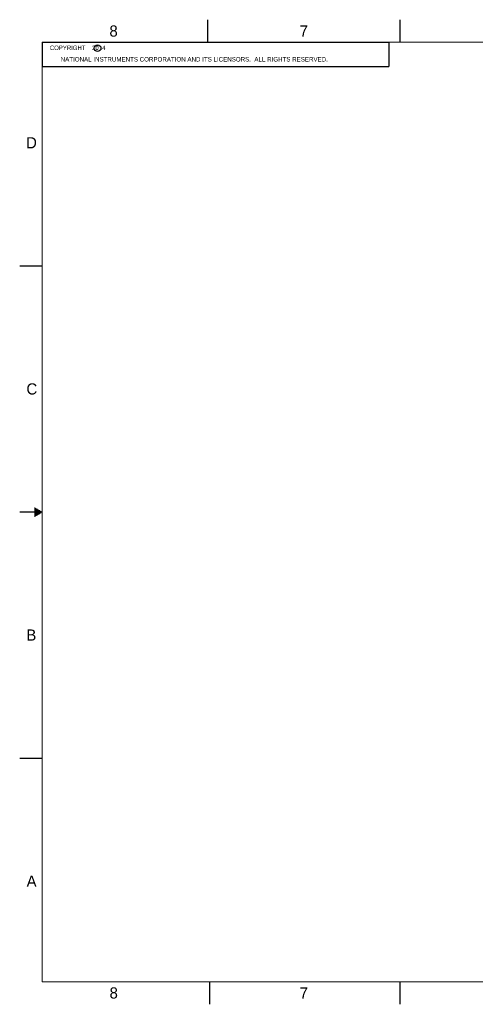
# Model space of a CAD drawing. Header units: inches. Extents: x 0 to 34, y 0 to 22.
# Tile 1 of 55: x 0 to 10.2, y 0 to 22. Entities that reach past the tile are written whole.
import ezdxf

# ---------------------------------------------------------------- set-up
doc = ezdxf.new("R2010")
doc.units = ezdxf.units.IN
doc.header["$LTSCALE"] = 1.87
doc.header["$MEASUREMENT"] = 0
doc.layers.get('0').update_dxf_attribs({"linetype": 'CONTINUOUS'})
doc.layers.add('DETAIL', color=7, linetype='CONTINUOUS')
doc.styles.get("Standard").update_dxf_attribs({"font": 'txt', "width": 0.8})
doc.styles.add('TEXTSTYLE_2', font='txt')

msp = doc.modelspace()

# ---------------------------------------------------------------- linework, layer by layer
at = {"color": 2, "linetype": 'CONTINUOUS'}
for p, q in [((4.2, 21.5), (4.2, 22)), ((8.5, 21.5), (8.5, 22)), ((0.5, 21.5), (8.25, 21.5)), ((0.5, 21.5), (0.5, 20.953)), ((8.25, 21.5), (8.25, 20.953)), ((0.5, 20.953), (8.25, 20.953)), ((0, 16.5), (0.5, 16.5)), ((0.5, 11), (0, 11)), ((0.3303, 11.09), (0.3441, 11.09)), ((0.3303, 11.08), (0.3614, 11.08)), ((0.3303, 11.07), (0.3788, 11.07)), ((0.3303, 11.06), (0.3961, 11.06)), ((0.3303, 11.05), (0.4134, 11.05)), ((0.3303, 11.04), (0.4307, 11.04)), ((0.3303, 11.03), (0.448, 11.03)), ((0.3303, 11.02), (0.4654, 11.02)), ((0.3303, 11.01), (0.4827, 11.01)), ((0.3303, 10.99), (0.4827, 10.99)), ((0.3303, 10.98), (0.4654, 10.98)), ((0.3303, 10.97), (0.448, 10.97)), ((0.3303, 10.96), (0.4307, 10.96)), ((0.3303, 10.95), (0.4134, 10.95)), ((0.3303, 10.94), (0.3961, 10.94)), ((0.3303, 10.93), (0.3788, 10.93)), ((0.3303, 10.92), (0.3614, 10.92)), ((0.3303, 10.91), (0.3441, 10.91)), ((0, 5.5), (0.5, 5.5)), ((4.25, 0), (4.25, 0.5)), ((8.5, 0), (8.5, 0.5))]:
    msp.add_line(p, q, dxfattribs=at)
at = {"color": 7, "linetype": 'CONTINUOUS', "const_width": 0.02}
for points in [[(0.5, 21.5), (0.5, 0.5)], [(33.5, 21.5), (0.5, 21.5)], [(0.5, 0.5), (33.5, 0.5)]]:
    msp.add_lwpolyline(points, dxfattribs=at)
at = {"color": 2, "linetype": 'CONTINUOUS'}
msp.add_circle((1.7402, 21.3648), 0.0754, dxfattribs=at)

# ---------------------------------------------------------------- texts
at = {"color": 2, "linetype": 'CONTINUOUS', "attachment_point": 1, "line_spacing_factor": 0.9, "style": 'TEXTSTYLE_2'}
for s, insert, char_height, width in [('8', (2.0046, 21.8713), 0.25, 0.25), ('7', (6.2556, 21.8743), 0.25, 0.25), ('c', (1.6902, 21.4305), 0.1, 0.1), ('NATIONAL INSTRUMENTS CORPORATION AND ITS LICENSORS.  ALL RIGHTS RESERVED.', (0.9162, 21.1657), 0.1, 7.3), ('D', (0.1424, 19.375), 0.25, 0.25), ('C', (0.1508, 13.8746), 0.25, 0.25), ('B', (0.1484, 8.3757), 0.25, 0.25), ('A', (0.1541, 2.8761), 0.25, 0.25), ('8', (2.0074, 0.3791), 0.25, 0.25), ('7', (6.2553, 0.3787), 0.25, 0.25)]:
    msp.add_mtext(s, dxfattribs=dict(at, insert=insert, char_height=char_height, width=width))
at = {"layer": 'DETAIL', "color": 2, "linetype": 'CONTINUOUS', "insert": (0.5625, 21.4219), "char_height": 0.1, "width": 1.6, "attachment_point": 1, "line_spacing_factor": 0.9}
msp.add_mtext('   COPYRIGHT    2014', dxfattribs=at)

doc.saveas('drawing.dxf')
